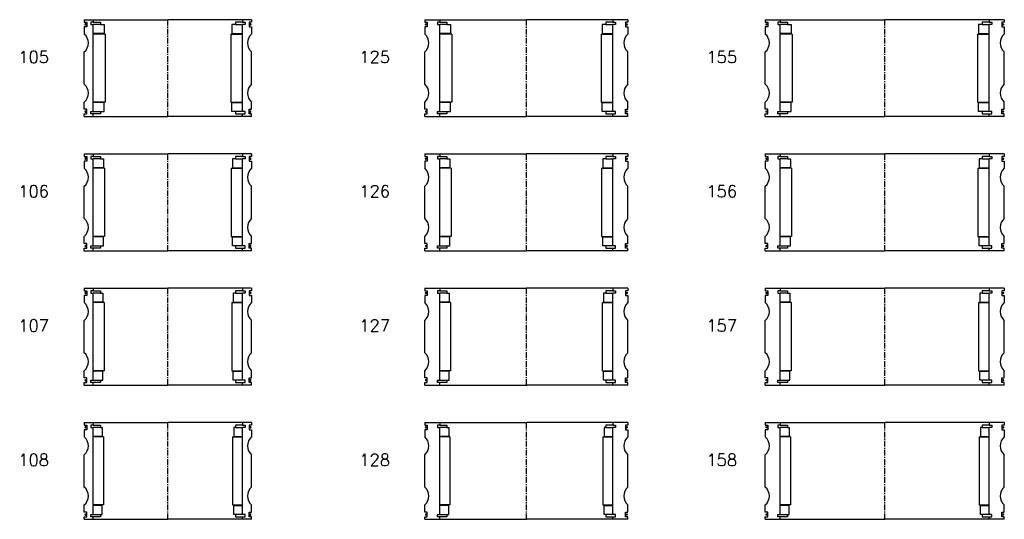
# Model space of a CAD drawing. Extents: x -2018 to 705, y -3434 to 10376.
# Tile 5 of 50: x -124 to 700, y -2196 to -1778. Entities that reach past the tile are written whole.
import ezdxf

# ---------------------------------------------------------------- set-up
doc = ezdxf.new("R2010")
doc.units = 0
doc.header["$LTSCALE"] = 0.15
doc.linetypes.add('CENTER', pattern=[50.8, 31.75, -6.35, 6.35, -6.35])
doc.layers.get('0').update_dxf_attribs({"linetype": 'CONTINUOUS'})
doc.layers.add('CENTER', color=9, linetype='CENTER')
doc.styles.add('ROMANS', font='romans')

# ---------------------------------------------------------------- blocks, each defined once
blk = doc.blocks.new('6S158210B')
for p, q in [((-100, 40.5), (-87.5, 40.5)), ((-100, 40.5), (-100, 38.5)), ((-100, 38.5), (-98, 38.5)), ((-98, 34.5), (-100, 34.5)), ((-100, 34.5), (-100, 28.5)), ((-98, 38.5), (-98, 34.5)), ((-87.5, 38.5), (-89.5, 38.5)), ((-89.5, 38.5), (-89.5, 36.5)), ((-89.5, 36.5), (-87.5, 36.5)), ((-87.5, 40.5), (0, 40.5)), ((-87.5, 40.5), (-87.5, 38.5)), ((-87.5, 38.5), (-81.5, 38.5)), ((-87.5, -36.5), (-87.5, 36.5)), ((-81.5, 36.5), (-87.5, 36.5)), ((-81.5, 38.5), (-81.5, 36.5)), ((-81.5, 36.5), (-80, 36.5)), ((-80, 36.5), (-80, 29)), ((87.5, 40.5), (0, 40.5)), ((81.5, 36.5), (80, 36.5)), ((80, 36.5), (80, 29)), ((87.5, 38.5), (81.5, 38.5)), ((81.5, 38.5), (81.5, 36.5)), ((81.5, 36.5), (87.5, 36.5)), ((87.5, 40.5), (87.5, 38.5)), ((100, 40.5), (87.5, 40.5)), ((87.5, 38.5), (89.5, 38.5)), ((89.5, 36.5), (87.5, 36.5)), ((87.5, -36.5), (87.5, 36.5)), ((89.5, 38.5), (89.5, 36.5)), ((100, 38.5), (98, 38.5)), ((98, 38.5), (98, 34.5)), ((98, 34.5), (100, 34.5)), ((100, 40.5), (100, 38.5)), ((100, 34.5), (100, 28.5)), ((-80, 29), (-87.5, 29)), ((-79, 28.5), (-87.5, 28.5)), ((-79, 28.5), (-79, -28.5)), ((79, 28.5), (79, -28.5)), ((79, 28.5), (87.5, 28.5)), ((80, 29), (87.5, 29)), ((-100, -13.5), (-100, 13.5)), ((100, -13.5), (100, 13.5)), ((-100, -34.5), (-100, -28.5)), ((-79, -28.5), (-87.5, -28.5)), ((-80, -29), (-87.5, -29)), ((-80, -36.5), (-80, -29)), ((79, -28.5), (87.5, -28.5)), ((80, -36.5), (80, -29)), ((80, -29), (87.5, -29)), ((100, -34.5), (100, -28.5)), ((-98, -34.5), (-100, -34.5)), ((-100, -40.5), (-100, -38.5)), ((-100, -38.5), (-98, -38.5)), ((-100, -40.5), (-87.5, -40.5)), ((-98, -38.5), (-98, -34.5)), ((-89.5, -38.5), (-89.5, -36.5)), ((-89.5, -36.5), (-87.5, -36.5)), ((-87.5, -38.5), (-89.5, -38.5)), ((-87.5, -36.5), (-81.5, -36.5)), ((-87.5, -40.5), (-87.5, -38.5)), ((-81.5, -38.5), (-87.5, -38.5)), ((-87.5, -40.5), (0, -40.5)), ((-81.5, -36.5), (-81.5, -38.5)), ((-81.5, -36.5), (-80, -36.5)), ((87.5, -40.5), (0, -40.5)), ((81.5, -36.5), (80, -36.5)), ((87.5, -36.5), (81.5, -36.5)), ((81.5, -36.5), (81.5, -38.5)), ((81.5, -38.5), (87.5, -38.5)), ((89.5, -36.5), (87.5, -36.5)), ((87.5, -40.5), (87.5, -38.5)), ((87.5, -38.5), (89.5, -38.5)), ((100, -40.5), (87.5, -40.5)), ((89.5, -38.5), (89.5, -36.5)), ((98, -38.5), (98, -34.5)), ((98, -34.5), (100, -34.5)), ((100, -38.5), (98, -38.5)), ((100, -40.5), (100, -38.5))]:
    blk.add_line(p, q)
at = {"const_width": 0.95}
for points in [[(-98.51, 36.54, -1), (-99.56, 36.54, -1)], [(98.51, 36.54, 1), (99.56, 36.54, 1)], [(-98.45, -36.52, -1), (-99.5, -36.52, -1)], [(98.45, -36.52, 1), (99.5, -36.52, 1)]]:
    blk.add_lwpolyline(points, format="xyb", close=True, dxfattribs=at)
for centre, start, end in [((-106.61, 21), 311.40962, 48.59038), ((106.61, 21), 131.40962, 228.59038), ((-106.61, -21), 311.40962, 48.59038), ((106.61, -21), 131.40962, 228.59038)]:
    blk.add_arc(centre, 10, start, end)
at = {"layer": 'CENTER'}
blk.add_line((0, -40.5), (0, 40.5), dxfattribs=at)
blk = doc.blocks.new('6S157210B')
for p, q in [((-100, 40.5), (-87.5, 40.5)), ((-100, 40.5), (-100, 38.5)), ((-100, 38.5), (-98, 38.5)), ((-98, 34.5), (-100, 34.5)), ((-100, 34.5), (-100, 28.5)), ((-98, 38.5), (-98, 34.5)), ((-87.5, 38.5), (-89.5, 38.5)), ((-89.5, 38.5), (-89.5, 36.5)), ((-89.5, 36.5), (-87.5, 36.5)), ((-87.5, 40.5), (0, 40.5)), ((-87.5, 40.5), (-87.5, 38.5)), ((-87.5, 38.5), (-81.5, 38.5)), ((-87.5, -36.5), (-87.5, 36.5)), ((-81.5, 36.5), (-87.5, 36.5)), ((-81.5, 38.5), (-81.5, 36.5)), ((-81.5, 36.5), (-79.5, 36.5)), ((-79.5, 36.5), (-79.5, 29)), ((87.5, 40.5), (0, 40.5)), ((81.5, 36.5), (79.5, 36.5)), ((79.5, 36.5), (79.5, 29)), ((87.5, 38.5), (81.5, 38.5)), ((81.5, 38.5), (81.5, 36.5)), ((81.5, 36.5), (87.5, 36.5)), ((87.5, 40.5), (87.5, 38.5)), ((100, 40.5), (87.5, 40.5)), ((87.5, 38.5), (89.5, 38.5)), ((89.5, 36.5), (87.5, 36.5)), ((87.5, -36.5), (87.5, 36.5)), ((89.5, 38.5), (89.5, 36.5)), ((100, 38.5), (98, 38.5)), ((98, 38.5), (98, 34.5)), ((98, 34.5), (100, 34.5)), ((100, 40.5), (100, 38.5)), ((100, 34.5), (100, 28.5)), ((-79.5, 29), (-87.5, 29)), ((-78.5, 28.5), (-87.5, 28.5)), ((-78.5, 28.5), (-78.5, -28.5)), ((78.5, 28.5), (78.5, -28.5)), ((78.5, 28.5), (87.5, 28.5)), ((79.5, 29), (87.5, 29)), ((-100, -13.5), (-100, 13.5)), ((100, -13.5), (100, 13.5)), ((-100, -34.5), (-100, -28.5)), ((-78.5, -28.5), (-87.5, -28.5)), ((-79.5, -29), (-87.5, -29)), ((-79.5, -36.5), (-79.5, -29)), ((78.5, -28.5), (87.5, -28.5)), ((79.5, -36.5), (79.5, -29)), ((79.5, -29), (87.5, -29)), ((100, -34.5), (100, -28.5)), ((-98, -34.5), (-100, -34.5)), ((-100, -40.5), (-100, -38.5)), ((-100, -38.5), (-98, -38.5)), ((-100, -40.5), (-87.5, -40.5)), ((-98, -38.5), (-98, -34.5)), ((-89.5, -38.5), (-89.5, -36.5)), ((-89.5, -36.5), (-87.5, -36.5)), ((-87.5, -38.5), (-89.5, -38.5)), ((-87.5, -36.5), (-81.5, -36.5)), ((-87.5, -40.5), (-87.5, -38.5)), ((-81.5, -38.5), (-87.5, -38.5)), ((-87.5, -40.5), (0, -40.5)), ((-81.5, -36.5), (-81.5, -38.5)), ((-81.5, -36.5), (-79.5, -36.5)), ((87.5, -40.5), (0, -40.5)), ((81.5, -36.5), (79.5, -36.5)), ((87.5, -36.5), (81.5, -36.5)), ((81.5, -36.5), (81.5, -38.5)), ((81.5, -38.5), (87.5, -38.5)), ((89.5, -36.5), (87.5, -36.5)), ((87.5, -40.5), (87.5, -38.5)), ((87.5, -38.5), (89.5, -38.5)), ((100, -40.5), (87.5, -40.5)), ((89.5, -38.5), (89.5, -36.5)), ((98, -38.5), (98, -34.5)), ((98, -34.5), (100, -34.5)), ((100, -38.5), (98, -38.5)), ((100, -40.5), (100, -38.5))]:
    blk.add_line(p, q)
at = {"const_width": 0.95}
for points in [[(-98.51, 36.54, -1), (-99.56, 36.54, -1)], [(98.51, 36.54, 1), (99.56, 36.54, 1)], [(-98.45, -36.52, -1), (-99.5, -36.52, -1)], [(98.45, -36.52, 1), (99.5, -36.52, 1)]]:
    blk.add_lwpolyline(points, format="xyb", close=True, dxfattribs=at)
for centre, start, end in [((-106.61, 21), 311.40962, 48.59038), ((106.61, 21), 131.40962, 228.59038), ((-106.61, -21), 311.40962, 48.59038), ((106.61, -21), 131.40962, 228.59038)]:
    blk.add_arc(centre, 10, start, end)
at = {"layer": 'CENTER'}
blk.add_line((0, -40.5), (0, 40.5), dxfattribs=at)
blk = doc.blocks.new('6S156210B')
for p, q in [((-100, 40.5), (-87.5, 40.5)), ((-100, 40.5), (-100, 38.5)), ((-100, 38.5), (-98, 38.5)), ((-98, 34.5), (-100, 34.5)), ((-100, 34.5), (-100, 28.5)), ((-98, 38.5), (-98, 34.5)), ((-87.5, 38.5), (-89.5, 38.5)), ((-89.5, 38.5), (-89.5, 36.5)), ((-89.5, 36.5), (-87.5, 36.5)), ((-87.5, 40.5), (0, 40.5)), ((-87.5, 40.5), (-87.5, 38.5)), ((-87.5, 38.5), (-81.5, 38.5)), ((-87.5, -36.5), (-87.5, 36.5)), ((-81.5, 36.5), (-87.5, 36.5)), ((-81.5, 38.5), (-81.5, 36.5)), ((-81.5, 36.5), (-79, 36.5)), ((-79, 36.5), (-79, 29)), ((87.5, 40.5), (0, 40.5)), ((81.5, 36.5), (79, 36.5)), ((79, 36.5), (79, 29)), ((87.5, 38.5), (81.5, 38.5)), ((81.5, 38.5), (81.5, 36.5)), ((81.5, 36.5), (87.5, 36.5)), ((87.5, 40.5), (87.5, 38.5)), ((100, 40.5), (87.5, 40.5)), ((87.5, 38.5), (89.5, 38.5)), ((89.5, 36.5), (87.5, 36.5)), ((87.5, -36.5), (87.5, 36.5)), ((89.5, 38.5), (89.5, 36.5)), ((100, 38.5), (98, 38.5)), ((98, 38.5), (98, 34.5)), ((98, 34.5), (100, 34.5)), ((100, 40.5), (100, 38.5)), ((100, 34.5), (100, 28.5)), ((-79, 29), (-87.5, 29)), ((-78, 28.5), (-87.5, 28.5)), ((-78, 28.5), (-78, -28.5)), ((78, 28.5), (78, -28.5)), ((78, 28.5), (87.5, 28.5)), ((79, 29), (87.5, 29)), ((-100, -13.5), (-100, 13.5)), ((100, -13.5), (100, 13.5)), ((-100, -34.5), (-100, -28.5)), ((-78, -28.5), (-87.5, -28.5)), ((-79, -29), (-87.5, -29)), ((-79, -36.5), (-79, -29)), ((78, -28.5), (87.5, -28.5)), ((79, -36.5), (79, -29)), ((79, -29), (87.5, -29)), ((100, -34.5), (100, -28.5)), ((-98, -34.5), (-100, -34.5)), ((-100, -40.5), (-100, -38.5)), ((-100, -38.5), (-98, -38.5)), ((-100, -40.5), (-87.5, -40.5)), ((-98, -38.5), (-98, -34.5)), ((-89.5, -38.5), (-89.5, -36.5)), ((-89.5, -36.5), (-87.5, -36.5)), ((-87.5, -38.5), (-89.5, -38.5)), ((-87.5, -36.5), (-81.5, -36.5)), ((-87.5, -40.5), (-87.5, -38.5)), ((-81.5, -38.5), (-87.5, -38.5)), ((-87.5, -40.5), (0, -40.5)), ((-81.5, -36.5), (-81.5, -38.5)), ((-81.5, -36.5), (-79, -36.5)), ((87.5, -40.5), (0, -40.5)), ((81.5, -36.5), (79, -36.5)), ((87.5, -36.5), (81.5, -36.5)), ((81.5, -36.5), (81.5, -38.5)), ((81.5, -38.5), (87.5, -38.5)), ((89.5, -36.5), (87.5, -36.5)), ((87.5, -40.5), (87.5, -38.5)), ((87.5, -38.5), (89.5, -38.5)), ((100, -40.5), (87.5, -40.5)), ((89.5, -38.5), (89.5, -36.5)), ((98, -38.5), (98, -34.5)), ((98, -34.5), (100, -34.5)), ((100, -38.5), (98, -38.5)), ((100, -40.5), (100, -38.5))]:
    blk.add_line(p, q)
at = {"const_width": 0.95}
for points in [[(-98.51, 36.54, -1), (-99.56, 36.54, -1)], [(98.51, 36.54, 1), (99.56, 36.54, 1)], [(-98.45, -36.52, -1), (-99.5, -36.52, -1)], [(98.45, -36.52, 1), (99.5, -36.52, 1)]]:
    blk.add_lwpolyline(points, format="xyb", close=True, dxfattribs=at)
for centre, start, end in [((-106.61, 21), 311.40962, 48.59038), ((106.61, 21), 131.40962, 228.59038), ((-106.61, -21), 311.40962, 48.59038), ((106.61, -21), 131.40962, 228.59038)]:
    blk.add_arc(centre, 10, start, end)
at = {"layer": 'CENTER'}
blk.add_line((0, -40.5), (0, 40.5), dxfattribs=at)
blk = doc.blocks.new('6S155210B')
for p, q in [((-100, 40.5), (-87.5, 40.5)), ((-100, 40.5), (-100, 38.5)), ((-100, 38.5), (-98, 38.5)), ((-98, 34.5), (-100, 34.5)), ((-100, 34.5), (-100, 28.5)), ((-98, 38.5), (-98, 34.5)), ((-87.5, 38.5), (-89.5, 38.5)), ((-89.5, 38.5), (-89.5, 36.5)), ((-89.5, 36.5), (-87.5, 36.5)), ((-87.5, 40.5), (0, 40.5)), ((-87.5, 40.5), (-87.5, 38.5)), ((-87.5, 38.5), (-81.5, 38.5)), ((-87.5, -36.5), (-87.5, 36.5)), ((-81.5, 36.5), (-87.5, 36.5)), ((-81.5, 38.5), (-81.5, 36.5)), ((-81.5, 36.5), (-78.5, 36.5)), ((-78.5, 36.5), (-78.5, 29)), ((87.5, 40.5), (0, 40.5)), ((81.5, 36.5), (78.5, 36.5)), ((78.5, 36.5), (78.5, 29)), ((87.5, 38.5), (81.5, 38.5)), ((81.5, 38.5), (81.5, 36.5)), ((81.5, 36.5), (87.5, 36.5)), ((87.5, 40.5), (87.5, 38.5)), ((100, 40.5), (87.5, 40.5)), ((87.5, 38.5), (89.5, 38.5)), ((89.5, 36.5), (87.5, 36.5)), ((87.5, -36.5), (87.5, 36.5)), ((89.5, 38.5), (89.5, 36.5)), ((100, 38.5), (98, 38.5)), ((98, 38.5), (98, 34.5)), ((98, 34.5), (100, 34.5)), ((100, 40.5), (100, 38.5)), ((100, 34.5), (100, 28.5)), ((-78.5, 29), (-87.5, 29)), ((-77.5, 28.5), (-87.5, 28.5)), ((-77.5, 28.5), (-77.5, -28.5)), ((77.5, 28.5), (77.5, -28.5)), ((77.5, 28.5), (87.5, 28.5)), ((78.5, 29), (87.5, 29)), ((-100, -13.5), (-100, 13.5)), ((100, -13.5), (100, 13.5)), ((-100, -34.5), (-100, -28.5)), ((-77.5, -28.5), (-87.5, -28.5)), ((-78.5, -29), (-87.5, -29)), ((-78.5, -36.5), (-78.5, -29)), ((77.5, -28.5), (87.5, -28.5)), ((78.5, -36.5), (78.5, -29)), ((78.5, -29), (87.5, -29)), ((100, -34.5), (100, -28.5)), ((-98, -34.5), (-100, -34.5)), ((-100, -40.5), (-100, -38.5)), ((-100, -38.5), (-98, -38.5)), ((-100, -40.5), (-87.5, -40.5)), ((-98, -38.5), (-98, -34.5)), ((-89.5, -38.5), (-89.5, -36.5)), ((-89.5, -36.5), (-87.5, -36.5)), ((-87.5, -38.5), (-89.5, -38.5)), ((-87.5, -36.5), (-81.5, -36.5)), ((-87.5, -40.5), (-87.5, -38.5)), ((-81.5, -38.5), (-87.5, -38.5)), ((-87.5, -40.5), (0, -40.5)), ((-81.5, -36.5), (-81.5, -38.5)), ((-81.5, -36.5), (-78.5, -36.5)), ((87.5, -40.5), (0, -40.5)), ((81.5, -36.5), (78.5, -36.5)), ((87.5, -36.5), (81.5, -36.5)), ((81.5, -36.5), (81.5, -38.5)), ((81.5, -38.5), (87.5, -38.5)), ((89.5, -36.5), (87.5, -36.5)), ((87.5, -40.5), (87.5, -38.5)), ((87.5, -38.5), (89.5, -38.5)), ((100, -40.5), (87.5, -40.5)), ((89.5, -38.5), (89.5, -36.5)), ((98, -38.5), (98, -34.5)), ((98, -34.5), (100, -34.5)), ((100, -38.5), (98, -38.5)), ((100, -40.5), (100, -38.5))]:
    blk.add_line(p, q)
at = {"const_width": 0.95}
for points in [[(-98.51, 36.54, -1), (-99.56, 36.54, -1)], [(98.51, 36.54, 1), (99.56, 36.54, 1)], [(-98.45, -36.52, -1), (-99.5, -36.52, -1)], [(98.45, -36.52, 1), (99.5, -36.52, 1)]]:
    blk.add_lwpolyline(points, format="xyb", close=True, dxfattribs=at)
for centre, start, end in [((-106.61, 21), 311.40962, 48.59038), ((106.61, 21), 131.40962, 228.59038), ((-106.61, -21), 311.40962, 48.59038), ((106.61, -21), 131.40962, 228.59038)]:
    blk.add_arc(centre, 10, start, end)
at = {"layer": 'CENTER'}
blk.add_line((0, -40.5), (0, 40.5), dxfattribs=at)
blk = doc.blocks.new('6S128180B')
for p, q in [((-85, 40.5), (-72.5, 40.5)), ((-85, 40.5), (-85, 38.5)), ((-85, 38.5), (-83, 38.5)), ((-83, 34.5), (-85, 34.5)), ((-85, 34.5), (-85, 28.5)), ((-83, 38.5), (-83, 34.5)), ((-72.5, 38.5), (-74.5, 38.5)), ((-74.5, 38.5), (-74.5, 36.5)), ((-74.5, 36.5), (-72.5, 36.5)), ((-72.5, 40.5), (0, 40.5)), ((-72.5, 40.5), (-72.5, 38.5)), ((-72.5, 38.5), (-66.5, 38.5)), ((-72.5, -36.5), (-72.5, 36.5)), ((-66.5, 36.5), (-72.5, 36.5)), ((-66.5, 38.5), (-66.5, 36.5)), ((-66.5, 36.5), (-65, 36.5)), ((-65, 36.5), (-65, 29)), ((72.5, 40.5), (0, 40.5)), ((66.5, 36.5), (65, 36.5)), ((65, 36.5), (65, 29)), ((72.5, 38.5), (66.5, 38.5)), ((66.5, 38.5), (66.5, 36.5)), ((66.5, 36.5), (72.5, 36.5)), ((72.5, 40.5), (72.5, 38.5)), ((85, 40.5), (72.5, 40.5)), ((72.5, 38.5), (74.5, 38.5)), ((74.5, 36.5), (72.5, 36.5)), ((72.5, -36.5), (72.5, 36.5)), ((74.5, 38.5), (74.5, 36.5)), ((85, 38.5), (83, 38.5)), ((83, 38.5), (83, 34.5)), ((83, 34.5), (85, 34.5)), ((85, 40.5), (85, 38.5)), ((85, 34.5), (85, 28.5)), ((-65, 29), (-72.5, 29)), ((-64, 28.5), (-72.5, 28.5)), ((-64, 28.5), (-64, -28.5)), ((64, 28.5), (64, -28.5)), ((64, 28.5), (72.5, 28.5)), ((65, 29), (72.5, 29)), ((-85, -13.5), (-85, 13.5)), ((85, -13.5), (85, 13.5)), ((-85, -34.5), (-85, -28.5)), ((-64, -28.5), (-72.5, -28.5)), ((-65, -29), (-72.5, -29)), ((-65, -36.5), (-65, -29)), ((64, -28.5), (72.5, -28.5)), ((65, -36.5), (65, -29)), ((65, -29), (72.5, -29)), ((85, -34.5), (85, -28.5)), ((-83, -34.5), (-85, -34.5)), ((-85, -40.5), (-85, -38.5)), ((-85, -38.5), (-83, -38.5)), ((-85, -40.5), (-72.5, -40.5)), ((-83, -38.5), (-83, -34.5)), ((-74.5, -38.5), (-74.5, -36.5)), ((-74.5, -36.5), (-72.5, -36.5)), ((-72.5, -38.5), (-74.5, -38.5)), ((-72.5, -36.5), (-66.5, -36.5)), ((-72.5, -40.5), (-72.5, -38.5)), ((-66.5, -38.5), (-72.5, -38.5)), ((-72.5, -40.5), (0, -40.5)), ((-66.5, -36.5), (-66.5, -38.5)), ((-66.5, -36.5), (-65, -36.5)), ((72.5, -40.5), (0, -40.5)), ((66.5, -36.5), (65, -36.5)), ((72.5, -36.5), (66.5, -36.5)), ((66.5, -36.5), (66.5, -38.5)), ((66.5, -38.5), (72.5, -38.5)), ((74.5, -36.5), (72.5, -36.5)), ((72.5, -40.5), (72.5, -38.5)), ((72.5, -38.5), (74.5, -38.5)), ((85, -40.5), (72.5, -40.5)), ((74.5, -38.5), (74.5, -36.5)), ((83, -38.5), (83, -34.5)), ((83, -34.5), (85, -34.5)), ((85, -38.5), (83, -38.5)), ((85, -40.5), (85, -38.5))]:
    blk.add_line(p, q)
at = {"const_width": 0.95}
for points in [[(-83.51, 36.54, -1), (-84.56, 36.54, -1)], [(83.51, 36.54, 1), (84.56, 36.54, 1)], [(-83.45, -36.52, -1), (-84.5, -36.52, -1)], [(83.45, -36.52, 1), (84.5, -36.52, 1)]]:
    blk.add_lwpolyline(points, format="xyb", close=True, dxfattribs=at)
for centre, start, end in [((-91.61, 21), 311.40962, 48.59038), ((91.61, 21), 131.40962, 228.59038), ((-91.61, -21), 311.40962, 48.59038), ((91.61, -21), 131.40962, 228.59038)]:
    blk.add_arc(centre, 10, start, end)
at = {"layer": 'CENTER'}
blk.add_line((0, -40.5), (0, 40.5), dxfattribs=at)
blk = doc.blocks.new('6S127180B')
for p, q in [((-85, 40.5), (-72.5, 40.5)), ((-85, 40.5), (-85, 38.5)), ((-85, 38.5), (-83, 38.5)), ((-83, 34.5), (-85, 34.5)), ((-85, 34.5), (-85, 28.5)), ((-83, 38.5), (-83, 34.5)), ((-72.5, 38.5), (-74.5, 38.5)), ((-74.5, 38.5), (-74.5, 36.5)), ((-74.5, 36.5), (-72.5, 36.5)), ((-72.5, 40.5), (0, 40.5)), ((-72.5, 40.5), (-72.5, 38.5)), ((-72.5, 38.5), (-66.5, 38.5)), ((-72.5, -36.5), (-72.5, 36.5)), ((-66.5, 36.5), (-72.5, 36.5)), ((-66.5, 38.5), (-66.5, 36.5)), ((-66.5, 36.5), (-64.5, 36.5)), ((-64.5, 36.5), (-64.5, 29)), ((72.5, 40.5), (0, 40.5)), ((66.5, 36.5), (64.5, 36.5)), ((64.5, 36.5), (64.5, 29)), ((72.5, 38.5), (66.5, 38.5)), ((66.5, 38.5), (66.5, 36.5)), ((66.5, 36.5), (72.5, 36.5)), ((72.5, 40.5), (72.5, 38.5)), ((85, 40.5), (72.5, 40.5)), ((72.5, 38.5), (74.5, 38.5)), ((74.5, 36.5), (72.5, 36.5)), ((72.5, -36.5), (72.5, 36.5)), ((74.5, 38.5), (74.5, 36.5)), ((85, 38.5), (83, 38.5)), ((83, 38.5), (83, 34.5)), ((83, 34.5), (85, 34.5)), ((85, 40.5), (85, 38.5)), ((85, 34.5), (85, 28.5)), ((-64.5, 29), (-72.5, 29)), ((-63.5, 28.5), (-72.5, 28.5)), ((-63.5, 28.5), (-63.5, -28.5)), ((63.5, 28.5), (63.5, -28.5)), ((63.5, 28.5), (72.5, 28.5)), ((64.5, 29), (72.5, 29)), ((-85, -13.5), (-85, 13.5)), ((85, -13.5), (85, 13.5)), ((-85, -34.5), (-85, -28.5)), ((-63.5, -28.5), (-72.5, -28.5)), ((-64.5, -29), (-72.5, -29)), ((-64.5, -36.5), (-64.5, -29)), ((63.5, -28.5), (72.5, -28.5)), ((64.5, -36.5), (64.5, -29)), ((64.5, -29), (72.5, -29)), ((85, -34.5), (85, -28.5)), ((-83, -34.5), (-85, -34.5)), ((-85, -40.5), (-85, -38.5)), ((-85, -38.5), (-83, -38.5)), ((-85, -40.5), (-72.5, -40.5)), ((-83, -38.5), (-83, -34.5)), ((-74.5, -38.5), (-74.5, -36.5)), ((-74.5, -36.5), (-72.5, -36.5)), ((-72.5, -38.5), (-74.5, -38.5)), ((-72.5, -36.5), (-66.5, -36.5)), ((-72.5, -40.5), (-72.5, -38.5)), ((-66.5, -38.5), (-72.5, -38.5)), ((-72.5, -40.5), (0, -40.5)), ((-66.5, -36.5), (-66.5, -38.5)), ((-66.5, -36.5), (-64.5, -36.5)), ((72.5, -40.5), (0, -40.5)), ((66.5, -36.5), (64.5, -36.5)), ((72.5, -36.5), (66.5, -36.5)), ((66.5, -36.5), (66.5, -38.5)), ((66.5, -38.5), (72.5, -38.5)), ((74.5, -36.5), (72.5, -36.5)), ((72.5, -40.5), (72.5, -38.5)), ((72.5, -38.5), (74.5, -38.5)), ((85, -40.5), (72.5, -40.5)), ((74.5, -38.5), (74.5, -36.5)), ((83, -38.5), (83, -34.5)), ((83, -34.5), (85, -34.5)), ((85, -38.5), (83, -38.5)), ((85, -40.5), (85, -38.5))]:
    blk.add_line(p, q)
at = {"const_width": 0.95}
for points in [[(-83.51, 36.54, -1), (-84.56, 36.54, -1)], [(83.51, 36.54, 1), (84.56, 36.54, 1)], [(-83.45, -36.52, -1), (-84.5, -36.52, -1)], [(83.45, -36.52, 1), (84.5, -36.52, 1)]]:
    blk.add_lwpolyline(points, format="xyb", close=True, dxfattribs=at)
for centre, start, end in [((-91.61, 21), 311.40962, 48.59038), ((91.61, 21), 131.40962, 228.59038), ((-91.61, -21), 311.40962, 48.59038), ((91.61, -21), 131.40962, 228.59038)]:
    blk.add_arc(centre, 10, start, end)
at = {"layer": 'CENTER'}
blk.add_line((0, -40.5), (0, 40.5), dxfattribs=at)
blk = doc.blocks.new('6S126180B')
for p, q in [((-85, 40.5), (-72.5, 40.5)), ((-85, 40.5), (-85, 38.5)), ((-85, 38.5), (-83, 38.5)), ((-83, 34.5), (-85, 34.5)), ((-85, 34.5), (-85, 28.5)), ((-83, 38.5), (-83, 34.5)), ((-72.5, 38.5), (-74.5, 38.5)), ((-74.5, 38.5), (-74.5, 36.5)), ((-74.5, 36.5), (-72.5, 36.5)), ((-72.5, 40.5), (0, 40.5)), ((-72.5, 40.5), (-72.5, 38.5)), ((-72.5, 38.5), (-66.5, 38.5)), ((-72.5, -36.5), (-72.5, 36.5)), ((-66.5, 36.5), (-72.5, 36.5)), ((-66.5, 38.5), (-66.5, 36.5)), ((-66.5, 36.5), (-64, 36.5)), ((-64, 36.5), (-64, 29)), ((72.5, 40.5), (0, 40.5)), ((66.5, 36.5), (64, 36.5)), ((64, 36.5), (64, 29)), ((72.5, 38.5), (66.5, 38.5)), ((66.5, 38.5), (66.5, 36.5)), ((66.5, 36.5), (72.5, 36.5)), ((72.5, 40.5), (72.5, 38.5)), ((85, 40.5), (72.5, 40.5)), ((72.5, 38.5), (74.5, 38.5)), ((74.5, 36.5), (72.5, 36.5)), ((72.5, -36.5), (72.5, 36.5)), ((74.5, 38.5), (74.5, 36.5)), ((85, 38.5), (83, 38.5)), ((83, 38.5), (83, 34.5)), ((83, 34.5), (85, 34.5)), ((85, 40.5), (85, 38.5)), ((85, 34.5), (85, 28.5)), ((-64, 29), (-72.5, 29)), ((-63, 28.5), (-72.5, 28.5)), ((-63, 28.5), (-63, -28.5)), ((63, 28.5), (63, -28.5)), ((63, 28.5), (72.5, 28.5)), ((64, 29), (72.5, 29)), ((-85, -13.5), (-85, 13.5)), ((85, -13.5), (85, 13.5)), ((-85, -34.5), (-85, -28.5)), ((-63, -28.5), (-72.5, -28.5)), ((-64, -29), (-72.5, -29)), ((-64, -36.5), (-64, -29)), ((63, -28.5), (72.5, -28.5)), ((64, -36.5), (64, -29)), ((64, -29), (72.5, -29)), ((85, -34.5), (85, -28.5)), ((-83, -34.5), (-85, -34.5)), ((-85, -40.5), (-85, -38.5)), ((-85, -38.5), (-83, -38.5)), ((-85, -40.5), (-72.5, -40.5)), ((-83, -38.5), (-83, -34.5)), ((-74.5, -38.5), (-74.5, -36.5)), ((-74.5, -36.5), (-72.5, -36.5)), ((-72.5, -38.5), (-74.5, -38.5)), ((-72.5, -36.5), (-66.5, -36.5)), ((-72.5, -40.5), (-72.5, -38.5)), ((-66.5, -38.5), (-72.5, -38.5)), ((-72.5, -40.5), (0, -40.5)), ((-66.5, -36.5), (-66.5, -38.5)), ((-66.5, -36.5), (-64, -36.5)), ((72.5, -40.5), (0, -40.5)), ((66.5, -36.5), (64, -36.5)), ((72.5, -36.5), (66.5, -36.5)), ((66.5, -36.5), (66.5, -38.5)), ((66.5, -38.5), (72.5, -38.5)), ((74.5, -36.5), (72.5, -36.5)), ((72.5, -40.5), (72.5, -38.5)), ((72.5, -38.5), (74.5, -38.5)), ((85, -40.5), (72.5, -40.5)), ((74.5, -38.5), (74.5, -36.5)), ((83, -38.5), (83, -34.5)), ((83, -34.5), (85, -34.5)), ((85, -38.5), (83, -38.5)), ((85, -40.5), (85, -38.5))]:
    blk.add_line(p, q)
at = {"const_width": 0.95}
for points in [[(-83.51, 36.54, -1), (-84.56, 36.54, -1)], [(83.51, 36.54, 1), (84.56, 36.54, 1)], [(-83.45, -36.52, -1), (-84.5, -36.52, -1)], [(83.45, -36.52, 1), (84.5, -36.52, 1)]]:
    blk.add_lwpolyline(points, format="xyb", close=True, dxfattribs=at)
for centre, start, end in [((-91.61, 21), 311.40962, 48.59038), ((91.61, 21), 131.40962, 228.59038), ((-91.61, -21), 311.40962, 48.59038), ((91.61, -21), 131.40962, 228.59038)]:
    blk.add_arc(centre, 10, start, end)
at = {"layer": 'CENTER'}
blk.add_line((0, -40.5), (0, 40.5), dxfattribs=at)
blk = doc.blocks.new('6S125180B')
for p, q in [((-85, 40.5), (-72.5, 40.5)), ((-85, 40.5), (-85, 38.5)), ((-85, 38.5), (-83, 38.5)), ((-83, 34.5), (-85, 34.5)), ((-85, 34.5), (-85, 28.5)), ((-83, 38.5), (-83, 34.5)), ((-72.5, 38.5), (-74.5, 38.5)), ((-74.5, 38.5), (-74.5, 36.5)), ((-74.5, 36.5), (-72.5, 36.5)), ((-72.5, 40.5), (0, 40.5)), ((-72.5, 40.5), (-72.5, 38.5)), ((-72.5, 38.5), (-66.5, 38.5)), ((-72.5, -36.5), (-72.5, 36.5)), ((-66.5, 36.5), (-72.5, 36.5)), ((-66.5, 38.5), (-66.5, 36.5)), ((-66.5, 36.5), (-63.5, 36.5)), ((-63.5, 36.5), (-63.5, 29)), ((72.5, 40.5), (0, 40.5)), ((66.5, 36.5), (63.5, 36.5)), ((63.5, 36.5), (63.5, 29)), ((72.5, 38.5), (66.5, 38.5)), ((66.5, 38.5), (66.5, 36.5)), ((66.5, 36.5), (72.5, 36.5)), ((72.5, 40.5), (72.5, 38.5)), ((85, 40.5), (72.5, 40.5)), ((72.5, 38.5), (74.5, 38.5)), ((74.5, 36.5), (72.5, 36.5)), ((72.5, -36.5), (72.5, 36.5)), ((74.5, 38.5), (74.5, 36.5)), ((85, 38.5), (83, 38.5)), ((83, 38.5), (83, 34.5)), ((83, 34.5), (85, 34.5)), ((85, 40.5), (85, 38.5)), ((85, 34.5), (85, 28.5)), ((-63.5, 29), (-72.5, 29)), ((-62.5, 28.5), (-72.5, 28.5)), ((-62.5, 28.5), (-62.5, -28.5)), ((62.5, 28.5), (62.5, -28.5)), ((62.5, 28.5), (72.5, 28.5)), ((63.5, 29), (72.5, 29)), ((-85, -13.5), (-85, 13.5)), ((85, -13.5), (85, 13.5)), ((-85, -34.5), (-85, -28.5)), ((-62.5, -28.5), (-72.5, -28.5)), ((-63.5, -29), (-72.5, -29)), ((-63.5, -36.5), (-63.5, -29)), ((62.5, -28.5), (72.5, -28.5)), ((63.5, -36.5), (63.5, -29)), ((63.5, -29), (72.5, -29)), ((85, -34.5), (85, -28.5)), ((-83, -34.5), (-85, -34.5)), ((-85, -40.5), (-85, -38.5)), ((-85, -38.5), (-83, -38.5)), ((-85, -40.5), (-72.5, -40.5)), ((-83, -38.5), (-83, -34.5)), ((-74.5, -38.5), (-74.5, -36.5)), ((-74.5, -36.5), (-72.5, -36.5)), ((-72.5, -38.5), (-74.5, -38.5)), ((-72.5, -36.5), (-66.5, -36.5)), ((-72.5, -40.5), (-72.5, -38.5)), ((-66.5, -38.5), (-72.5, -38.5)), ((-72.5, -40.5), (0, -40.5)), ((-66.5, -36.5), (-66.5, -38.5)), ((-66.5, -36.5), (-63.5, -36.5)), ((72.5, -40.5), (0, -40.5)), ((66.5, -36.5), (63.5, -36.5)), ((72.5, -36.5), (66.5, -36.5)), ((66.5, -36.5), (66.5, -38.5)), ((66.5, -38.5), (72.5, -38.5)), ((74.5, -36.5), (72.5, -36.5)), ((72.5, -40.5), (72.5, -38.5)), ((72.5, -38.5), (74.5, -38.5)), ((85, -40.5), (72.5, -40.5)), ((74.5, -38.5), (74.5, -36.5)), ((83, -38.5), (83, -34.5)), ((83, -34.5), (85, -34.5)), ((85, -38.5), (83, -38.5)), ((85, -40.5), (85, -38.5))]:
    blk.add_line(p, q)
at = {"const_width": 0.95}
for points in [[(-83.51, 36.54, -1), (-84.56, 36.54, -1)], [(83.51, 36.54, 1), (84.56, 36.54, 1)], [(-83.45, -36.52, -1), (-84.5, -36.52, -1)], [(83.45, -36.52, 1), (84.5, -36.52, 1)]]:
    blk.add_lwpolyline(points, format="xyb", close=True, dxfattribs=at)
for centre, start, end in [((-91.61, 21), 311.40962, 48.59038), ((91.61, 21), 131.40962, 228.59038), ((-91.61, -21), 311.40962, 48.59038), ((91.61, -21), 131.40962, 228.59038)]:
    blk.add_arc(centre, 10, start, end)
at = {"layer": 'CENTER'}
blk.add_line((0, -40.5), (0, 40.5), dxfattribs=at)
blk = doc.blocks.new('6S108150B')
for p, q in [((-70, 40.5), (-62.5, 40.5)), ((-70, 40.5), (-70, 38.5)), ((-70, 38.5), (-68, 38.5)), ((-68, 34.5), (-70, 34.5)), ((-70, 34.5), (-70, 28.5)), ((-68, 38.5), (-68, 34.5)), ((-62.5, 38.5), (-64.5, 38.5)), ((-64.5, 38.5), (-64.5, 36.5)), ((-64.5, 36.5), (-62.5, 36.5)), ((-62.5, 40.5), (0, 40.5)), ((-62.5, 40.5), (-62.5, 38.5)), ((-62.5, 38.5), (-56.5, 38.5)), ((-62.5, -36.5), (-62.5, 36.5)), ((-56.5, 36.5), (-62.5, 36.5)), ((-56.5, 38.5), (-56.5, 36.5)), ((-56.5, 36.5), (-55, 36.5)), ((-55, 36.5), (-55, 29)), ((62.5, 40.5), (0, 40.5)), ((56.5, 36.5), (55, 36.5)), ((55, 36.5), (55, 29)), ((62.5, 38.5), (56.5, 38.5)), ((56.5, 38.5), (56.5, 36.5)), ((56.5, 36.5), (62.5, 36.5)), ((62.5, 40.5), (62.5, 38.5)), ((70, 40.5), (62.5, 40.5)), ((62.5, 38.5), (64.5, 38.5)), ((64.5, 36.5), (62.5, 36.5)), ((62.5, -36.5), (62.5, 36.5)), ((64.5, 38.5), (64.5, 36.5)), ((70, 38.5), (68, 38.5)), ((68, 38.5), (68, 34.5)), ((68, 34.5), (70, 34.5)), ((70, 40.5), (70, 38.5)), ((70, 34.5), (70, 28.5)), ((-55, 29), (-62.5, 29)), ((-54, 28.5), (-62.5, 28.5)), ((-54, 28.5), (-54, -28.5)), ((54, 28.5), (54, -28.5)), ((54, 28.5), (62.5, 28.5)), ((55, 29), (62.5, 29)), ((-70, -13.5), (-70, 13.5)), ((70, -13.5), (70, 13.5)), ((-70, -34.5), (-70, -28.5)), ((-54, -28.5), (-62.5, -28.5)), ((-55, -29), (-62.5, -29)), ((-55, -36.5), (-55, -29)), ((54, -28.5), (62.5, -28.5)), ((55, -36.5), (55, -29)), ((55, -29), (62.5, -29)), ((70, -34.5), (70, -28.5)), ((-68, -34.5), (-70, -34.5)), ((-70, -40.5), (-70, -38.5)), ((-70, -38.5), (-68, -38.5)), ((-70, -40.5), (-62.5, -40.5)), ((-68, -38.5), (-68, -34.5)), ((-64.5, -38.5), (-64.5, -36.5)), ((-64.5, -36.5), (-62.5, -36.5)), ((-62.5, -38.5), (-64.5, -38.5)), ((-62.5, -36.5), (-56.5, -36.5)), ((-62.5, -40.5), (-62.5, -38.5)), ((-56.5, -38.5), (-62.5, -38.5)), ((-62.5, -40.5), (0, -40.5)), ((-56.5, -36.5), (-56.5, -38.5)), ((-56.5, -36.5), (-55, -36.5)), ((62.5, -40.5), (0, -40.5)), ((56.5, -36.5), (55, -36.5)), ((62.5, -36.5), (56.5, -36.5)), ((56.5, -36.5), (56.5, -38.5)), ((56.5, -38.5), (62.5, -38.5)), ((64.5, -36.5), (62.5, -36.5)), ((62.5, -40.5), (62.5, -38.5)), ((62.5, -38.5), (64.5, -38.5)), ((70, -40.5), (62.5, -40.5)), ((64.5, -38.5), (64.5, -36.5)), ((68, -38.5), (68, -34.5)), ((68, -34.5), (70, -34.5)), ((70, -38.5), (68, -38.5)), ((70, -40.5), (70, -38.5))]:
    blk.add_line(p, q)
for centre, radius, start, end in [((-69.04, 36.54), 0.525, 0, 180), ((-69.04, 36.54), 0.525, 180, 0), ((69.04, 36.54), 0.525, 0, 180), ((69.04, 36.54), 0.525, 180, 0), ((-76.61, 21), 10, 311.40962, 48.59038), ((76.61, 21), 10, 131.40962, 228.59038), ((-76.61, -21), 10, 311.40962, 48.59038), ((76.61, -21), 10, 131.40962, 228.59038), ((-68.98, -36.52), 0.525, 0, 180), ((-68.98, -36.52), 0.525, 180, 0), ((68.98, -36.52), 0.525, 0, 180), ((68.98, -36.52), 0.525, 180, 0)]:
    blk.add_arc(centre, radius, start, end)
at = {"layer": 'CENTER'}
blk.add_line((0, -40.5), (0, 40.5), dxfattribs=at)
blk = doc.blocks.new('6S107150B')
for p, q in [((-70, 40.5), (-62.5, 40.5)), ((-70, 40.5), (-70, 38.5)), ((-70, 38.5), (-68, 38.5)), ((-68, 34.5), (-70, 34.5)), ((-70, 34.5), (-70, 28.5)), ((-68, 38.5), (-68, 34.5)), ((-62.5, 38.5), (-64.5, 38.5)), ((-64.5, 38.5), (-64.5, 36.5)), ((-64.5, 36.5), (-62.5, 36.5)), ((-62.5, 40.5), (0, 40.5)), ((-62.5, 40.5), (-62.5, 38.5)), ((-62.5, 38.5), (-56.5, 38.5)), ((-62.5, -36.5), (-62.5, 36.5)), ((-56.5, 36.5), (-62.5, 36.5)), ((-56.5, 38.5), (-56.5, 36.5)), ((-56.5, 36.5), (-54.5, 36.5)), ((-54.5, 36.5), (-54.5, 29)), ((62.5, 40.5), (0, 40.5)), ((56.5, 36.5), (54.5, 36.5)), ((54.5, 36.5), (54.5, 29)), ((62.5, 38.5), (56.5, 38.5)), ((56.5, 38.5), (56.5, 36.5)), ((56.5, 36.5), (62.5, 36.5)), ((62.5, 40.5), (62.5, 38.5)), ((70, 40.5), (62.5, 40.5)), ((62.5, 38.5), (64.5, 38.5)), ((64.5, 36.5), (62.5, 36.5)), ((62.5, -36.5), (62.5, 36.5)), ((64.5, 38.5), (64.5, 36.5)), ((70, 38.5), (68, 38.5)), ((68, 38.5), (68, 34.5)), ((68, 34.5), (70, 34.5)), ((70, 40.5), (70, 38.5)), ((70, 34.5), (70, 28.5)), ((-54.5, 29), (-62.5, 29)), ((-53.5, 28.5), (-62.5, 28.5)), ((-53.5, 28.5), (-53.5, -28.5)), ((53.5, 28.5), (53.5, -28.5)), ((53.5, 28.5), (62.5, 28.5)), ((54.5, 29), (62.5, 29)), ((-70, -13.5), (-70, 13.5)), ((70, -13.5), (70, 13.5)), ((-70, -34.5), (-70, -28.5)), ((-53.5, -28.5), (-62.5, -28.5)), ((-54.5, -29), (-62.5, -29)), ((-54.5, -36.5), (-54.5, -29)), ((53.5, -28.5), (62.5, -28.5)), ((54.5, -36.5), (54.5, -29)), ((54.5, -29), (62.5, -29)), ((70, -34.5), (70, -28.5)), ((-68, -34.5), (-70, -34.5)), ((-70, -40.5), (-70, -38.5)), ((-70, -38.5), (-68, -38.5)), ((-70, -40.5), (-62.5, -40.5)), ((-68, -38.5), (-68, -34.5)), ((-64.5, -38.5), (-64.5, -36.5)), ((-64.5, -36.5), (-62.5, -36.5)), ((-62.5, -38.5), (-64.5, -38.5)), ((-62.5, -36.5), (-56.5, -36.5)), ((-62.5, -40.5), (-62.5, -38.5)), ((-56.5, -38.5), (-62.5, -38.5)), ((-62.5, -40.5), (0, -40.5)), ((-56.5, -36.5), (-56.5, -38.5)), ((-56.5, -36.5), (-54.5, -36.5)), ((62.5, -40.5), (0, -40.5)), ((56.5, -36.5), (54.5, -36.5)), ((62.5, -36.5), (56.5, -36.5)), ((56.5, -36.5), (56.5, -38.5)), ((56.5, -38.5), (62.5, -38.5)), ((64.5, -36.5), (62.5, -36.5)), ((62.5, -40.5), (62.5, -38.5)), ((62.5, -38.5), (64.5, -38.5)), ((70, -40.5), (62.5, -40.5)), ((64.5, -38.5), (64.5, -36.5)), ((68, -38.5), (68, -34.5)), ((68, -34.5), (70, -34.5)), ((70, -38.5), (68, -38.5)), ((70, -40.5), (70, -38.5))]:
    blk.add_line(p, q)
for centre, radius, start, end in [((-69.04, 36.54), 0.525, 0, 180), ((-69.04, 36.54), 0.525, 180, 0), ((69.04, 36.54), 0.525, 0, 180), ((69.04, 36.54), 0.525, 180, 0), ((-76.61, 21), 10, 311.40962, 48.59038), ((76.61, 21), 10, 131.40962, 228.59038), ((-76.61, -21), 10, 311.40962, 48.59038), ((76.61, -21), 10, 131.40962, 228.59038), ((-68.98, -36.52), 0.525, 0, 180), ((-68.98, -36.52), 0.525, 180, 0), ((68.98, -36.52), 0.525, 0, 180), ((68.98, -36.52), 0.525, 180, 0)]:
    blk.add_arc(centre, radius, start, end)
at = {"layer": 'CENTER'}
blk.add_line((0, -40.5), (0, 40.5), dxfattribs=at)
blk = doc.blocks.new('6S106150B')
for p, q in [((-70, 40.5), (-62.5, 40.5)), ((-70, 40.5), (-70, 38.5)), ((-70, 38.5), (-68, 38.5)), ((-68, 34.5), (-70, 34.5)), ((-70, 34.5), (-70, 28.5)), ((-68, 38.5), (-68, 34.5)), ((-62.5, 38.5), (-64.5, 38.5)), ((-64.5, 38.5), (-64.5, 36.5)), ((-64.5, 36.5), (-62.5, 36.5)), ((-62.5, 40.5), (0, 40.5)), ((-62.5, 40.5), (-62.5, 38.5)), ((-62.5, 38.5), (-56.5, 38.5)), ((-62.5, -36.5), (-62.5, 36.5)), ((-56.5, 36.5), (-62.5, 36.5)), ((-56.5, 38.5), (-56.5, 36.5)), ((-56.5, 36.5), (-54, 36.5)), ((-54, 36.5), (-54, 29)), ((62.5, 40.5), (0, 40.5)), ((56.5, 36.5), (54, 36.5)), ((54, 36.5), (54, 29)), ((62.5, 38.5), (56.5, 38.5)), ((56.5, 38.5), (56.5, 36.5)), ((56.5, 36.5), (62.5, 36.5)), ((62.5, 40.5), (62.5, 38.5)), ((70, 40.5), (62.5, 40.5)), ((62.5, 38.5), (64.5, 38.5)), ((64.5, 36.5), (62.5, 36.5)), ((62.5, -36.5), (62.5, 36.5)), ((64.5, 38.5), (64.5, 36.5)), ((70, 38.5), (68, 38.5)), ((68, 38.5), (68, 34.5)), ((68, 34.5), (70, 34.5)), ((70, 40.5), (70, 38.5)), ((70, 34.5), (70, 28.5)), ((-54, 29), (-62.5, 29)), ((-53, 28.5), (-62.5, 28.5)), ((-53, 28.5), (-53, -28.5)), ((53, 28.5), (53, -28.5)), ((53, 28.5), (62.5, 28.5)), ((54, 29), (62.5, 29)), ((-70, -13.5), (-70, 13.5)), ((70, -13.5), (70, 13.5)), ((-70, -34.5), (-70, -28.5)), ((-53, -28.5), (-62.5, -28.5)), ((-54, -29), (-62.5, -29)), ((-54, -36.5), (-54, -29)), ((53, -28.5), (62.5, -28.5)), ((54, -36.5), (54, -29)), ((54, -29), (62.5, -29)), ((70, -34.5), (70, -28.5)), ((-68, -34.5), (-70, -34.5)), ((-70, -40.5), (-70, -38.5)), ((-70, -38.5), (-68, -38.5)), ((-70, -40.5), (-62.5, -40.5)), ((-68, -38.5), (-68, -34.5)), ((-64.5, -38.5), (-64.5, -36.5)), ((-64.5, -36.5), (-62.5, -36.5)), ((-62.5, -38.5), (-64.5, -38.5)), ((-62.5, -36.5), (-56.5, -36.5)), ((-62.5, -40.5), (-62.5, -38.5)), ((-56.5, -38.5), (-62.5, -38.5)), ((-62.5, -40.5), (0, -40.5)), ((-56.5, -36.5), (-56.5, -38.5)), ((-56.5, -36.5), (-54, -36.5)), ((62.5, -40.5), (0, -40.5)), ((56.5, -36.5), (54, -36.5)), ((62.5, -36.5), (56.5, -36.5)), ((56.5, -36.5), (56.5, -38.5)), ((56.5, -38.5), (62.5, -38.5)), ((64.5, -36.5), (62.5, -36.5)), ((62.5, -40.5), (62.5, -38.5)), ((62.5, -38.5), (64.5, -38.5)), ((70, -40.5), (62.5, -40.5)), ((64.5, -38.5), (64.5, -36.5)), ((68, -38.5), (68, -34.5)), ((68, -34.5), (70, -34.5)), ((70, -38.5), (68, -38.5)), ((70, -40.5), (70, -38.5))]:
    blk.add_line(p, q)
for centre, radius, start, end in [((-69.04, 36.54), 0.525, 0, 180), ((-69.04, 36.54), 0.525, 180, 0), ((69.04, 36.54), 0.525, 0, 180), ((69.04, 36.54), 0.525, 180, 0), ((-76.61, 21), 10, 311.40962, 48.59038), ((76.61, 21), 10, 131.40962, 228.59038), ((-76.61, -21), 10, 311.40962, 48.59038), ((76.61, -21), 10, 131.40962, 228.59038), ((-68.98, -36.52), 0.525, 0, 180), ((-68.98, -36.52), 0.525, 180, 0), ((68.98, -36.52), 0.525, 0, 180), ((68.98, -36.52), 0.525, 180, 0)]:
    blk.add_arc(centre, radius, start, end)
at = {"layer": 'CENTER'}
blk.add_line((0, -40.5), (0, 40.5), dxfattribs=at)
blk = doc.blocks.new('6S105150B')
for p, q in [((-70, 40.5), (-62.5, 40.5)), ((-70, 40.5), (-70, 38.5)), ((-70, 38.5), (-68, 38.5)), ((-68, 34.5), (-70, 34.5)), ((-70, 34.5), (-70, 28.5)), ((-68, 38.5), (-68, 34.5)), ((-62.5, 38.5), (-64.5, 38.5)), ((-64.5, 38.5), (-64.5, 36.5)), ((-64.5, 36.5), (-62.5, 36.5)), ((-62.5, 40.5), (0, 40.5)), ((-62.5, 40.5), (-62.5, 38.5)), ((-62.5, 38.5), (-56.5, 38.5)), ((-62.5, -36.5), (-62.5, 36.5)), ((-56.5, 36.5), (-62.5, 36.5)), ((-56.5, 38.5), (-56.5, 36.5)), ((-56.5, 36.5), (-53.5, 36.5)), ((-53.5, 36.5), (-53.5, 29)), ((62.5, 40.5), (0, 40.5)), ((56.5, 36.5), (53.5, 36.5)), ((53.5, 36.5), (53.5, 29)), ((62.5, 38.5), (56.5, 38.5)), ((56.5, 38.5), (56.5, 36.5)), ((56.5, 36.5), (62.5, 36.5)), ((62.5, 40.5), (62.5, 38.5)), ((70, 40.5), (62.5, 40.5)), ((62.5, 38.5), (64.5, 38.5)), ((64.5, 36.5), (62.5, 36.5)), ((62.5, -36.5), (62.5, 36.5)), ((64.5, 38.5), (64.5, 36.5)), ((70, 38.5), (68, 38.5)), ((68, 38.5), (68, 34.5)), ((68, 34.5), (70, 34.5)), ((70, 40.5), (70, 38.5)), ((70, 34.5), (70, 28.5)), ((-53.5, 29), (-62.5, 29)), ((-52.5, 28.5), (-62.5, 28.5)), ((-52.5, 28.5), (-52.5, -28.5)), ((52.5, 28.5), (52.5, -28.5)), ((52.5, 28.5), (62.5, 28.5)), ((53.5, 29), (62.5, 29)), ((-70, -13.5), (-70, 13.5)), ((70, -13.5), (70, 13.5)), ((-70, -34.5), (-70, -28.5)), ((-52.5, -28.5), (-62.5, -28.5)), ((-53.5, -29), (-62.5, -29)), ((-53.5, -36.5), (-53.5, -29)), ((52.5, -28.5), (62.5, -28.5)), ((53.5, -36.5), (53.5, -29)), ((53.5, -29), (62.5, -29)), ((70, -34.5), (70, -28.5)), ((-68, -34.5), (-70, -34.5)), ((-70, -40.5), (-70, -38.5)), ((-70, -38.5), (-68, -38.5)), ((-70, -40.5), (-62.5, -40.5)), ((-68, -38.5), (-68, -34.5)), ((-64.5, -38.5), (-64.5, -36.5)), ((-64.5, -36.5), (-62.5, -36.5)), ((-62.5, -38.5), (-64.5, -38.5)), ((-62.5, -36.5), (-56.5, -36.5)), ((-62.5, -40.5), (-62.5, -38.5)), ((-56.5, -38.5), (-62.5, -38.5)), ((-62.5, -40.5), (0, -40.5)), ((-56.5, -36.5), (-56.5, -38.5)), ((-56.5, -36.5), (-53.5, -36.5)), ((62.5, -40.5), (0, -40.5)), ((56.5, -36.5), (53.5, -36.5)), ((62.5, -36.5), (56.5, -36.5)), ((56.5, -36.5), (56.5, -38.5)), ((56.5, -38.5), (62.5, -38.5)), ((64.5, -36.5), (62.5, -36.5)), ((62.5, -40.5), (62.5, -38.5)), ((62.5, -38.5), (64.5, -38.5)), ((70, -40.5), (62.5, -40.5)), ((64.5, -38.5), (64.5, -36.5)), ((68, -38.5), (68, -34.5)), ((68, -34.5), (70, -34.5)), ((70, -38.5), (68, -38.5)), ((70, -40.5), (70, -38.5))]:
    blk.add_line(p, q)
for centre, radius, start, end in [((-69.04, 36.54), 0.525, 0, 180), ((-69.04, 36.54), 0.525, 180, 0), ((69.04, 36.54), 0.525, 0, 180), ((69.04, 36.54), 0.525, 180, 0), ((-76.61, 21), 10, 311.40962, 48.59038), ((76.61, 21), 10, 131.40962, 228.59038), ((-76.61, -21), 10, 311.40962, 48.59038), ((76.61, -21), 10, 131.40962, 228.59038), ((-68.98, -36.52), 0.525, 0, 180), ((-68.98, -36.52), 0.525, 180, 0), ((68.98, -36.52), 0.525, 0, 180), ((68.98, -36.52), 0.525, 180, 0)]:
    blk.add_arc(centre, radius, start, end)
at = {"layer": 'CENTER'}
blk.add_line((0, -40.5), (0, 40.5), dxfattribs=at)

msp = doc.modelspace()

# ---------------------------------------------------------------- block references
for name, p in [('6S105150B', (0, -1818)), ('6S125180B', (300, -1818)), ('6S155210B', (600, -1818)), ('6S106150B', (0, -1930.5)), ('6S126180B', (300, -1930.5)), ('6S156210B', (600, -1930.5)), ('6S107150B', (0, -2043)), ('6S127180B', (300, -2043)), ('6S157210B', (600, -2043)), ('6S108150B', (0, -2155.5)), ('6S128180B', (300, -2155.5)), ('6S158210B', (600, -2155.5))]:
    msp.add_blockref(name, p)

# ---------------------------------------------------------------- texts
at = {"style": 'ROMANS'}
for s, p in [('105', (-125.3, -1813.76)), ('125', (160.17, -1813.76)), ('155', (450.66, -1813.76)), ('106', (-125.3, -1926.26)), ('126', (160.17, -1926.26)), ('156', (450.66, -1926.26)), ('107', (-125.3, -2038.76)), ('127', (160.17, -2038.76)), ('157', (450.66, -2038.76)), ('108', (-125.3, -2151.26)), ('128', (160.17, -2151.26)), ('158', (450.66, -2151.26))]:
    msp.add_text(s, height=10, dxfattribs=at).set_placement(p)

doc.saveas('drawing.dxf')
